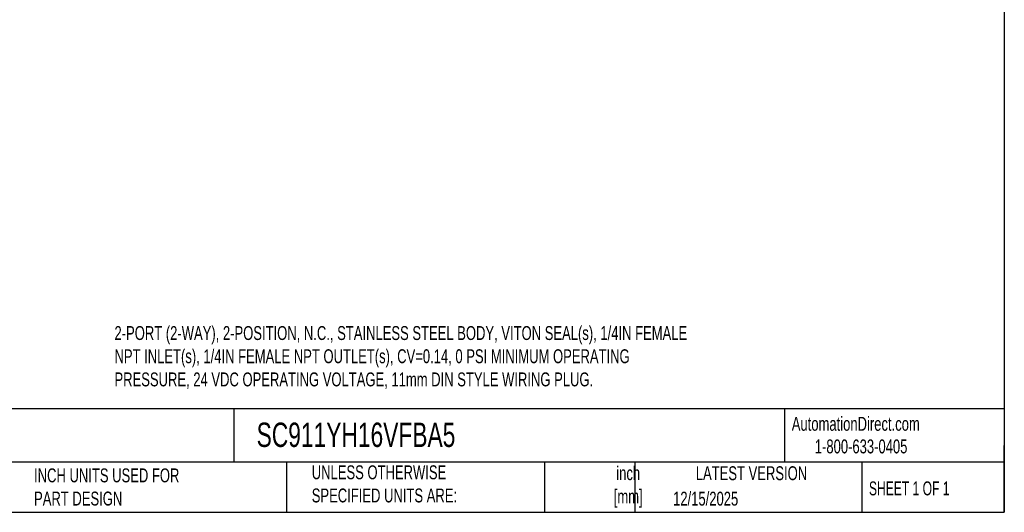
# Model space of a CAD drawing. Header units: inches. Extents: x 0.5 to 21.5, y 0.5 to 16.5.
# Tile 4 of 6: x 9.7 to 21.5, y 0.5 to 6.4. Entities that reach past the tile are written whole.
import ezdxf

# ---------------------------------------------------------------- set-up
doc = ezdxf.new("R2010")
doc.units = ezdxf.units.IN
doc.header["$LTSCALE"] = 2
doc.header["$MEASUREMENT"] = 0
doc.linetypes.add('SLD-Solid', pattern=[0])
doc.layers.add('TEXT', color=140, linetype='SLD-Solid', lineweight=25)
doc.styles.add('SLDTEXTSTYLE0', font='TXT', dxfattribs={"width": 0.7})
doc.styles.add('SLDTEXTSTYLE1', font='TXT', dxfattribs={"width": 0.65})

msp = doc.modelspace()

# ---------------------------------------------------------------- linework, layer by layer
at = {"layer": 'TEXT'}
for p, q in [((21.5, 16.5), (21.5, 0.5)), ((21.5, 1.742), (0.5, 1.742)), ((12.264, 1.742), (12.264, 1.1)), ((18.864, 1.742), (18.864, 1.1)), ((21.5, 0.5), (21.5, 1.3)), ((21.5, 1.1), (0.5, 1.1)), ((12.896, 1.1), (12.896, 0.5)), ((15.986, 1.1), (15.986, 0.5)), ((17.072, 1.1), (17.072, 0.5)), ((19.791, 1.1), (19.791, 0.5)), ((0.5, 0.5), (21.5, 0.5))]:
    msp.add_line(p, q, dxfattribs=at)

# ---------------------------------------------------------------- texts
for s, insert, char_height, attachment_point, style in [('2-PORT (2-WAY), 2-POSITION, N.C., STAINLESS STEEL BODY, VITON SEAL(s), 1/4IN FEMALE ^JNPT INLET(s), 1/4IN FEMALE NPT OUTLET(s), CV=0.14, 0 PSI MINIMUM OPERATING ^JPRESSURE, 24 VDC OPERATING VOLTAGE, 11mm DIN STYLE WIRING PLUG.', (10.832, 2.732), 0.166667, 1, 'SLDTEXTSTYLE0'), ('AutomationDirect.com', (18.952, 1.644), 0.16667, 1, 'SLDTEXTSTYLE0'), ('SC911YH16VFBA5', (12.536, 1.575), 0.29167, 1, 'SLDTEXTSTYLE0'), ('1-800-633-0405', (19.228, 1.373), 0.16667, 1, 'SLDTEXTSTYLE0'), ('UNLESS OTHERWISE ^JSPECIFIED UNITS ARE:', (13.197, 1.063), 0.16667, 1, 'SLDTEXTSTYLE0'), ('inch^J[mm]', (16.991, 1.052), 0.1667, 2, 'SLDTEXTSTYLE0'), ('INCH UNITS USED FOR ^JPART DESIGN', (9.868, 1.026), 0.16667, 1, 'SLDTEXTSTYLE0'), ('LATEST VERSION', (18.469, 1.052), 0.16667, 2, 'SLDTEXTSTYLE0'), ('SHEET 1 OF 1', (19.877, 0.87), 0.16667, 1, 'SLDTEXTSTYLE1'), ('12/15/2025', (17.529, 0.747), 0.1667, 1, 'SLDTEXTSTYLE0')]:
    msp.add_mtext(s, dxfattribs=dict(at, insert=insert, char_height=char_height, attachment_point=attachment_point, style=style))

doc.saveas('drawing.dxf')
